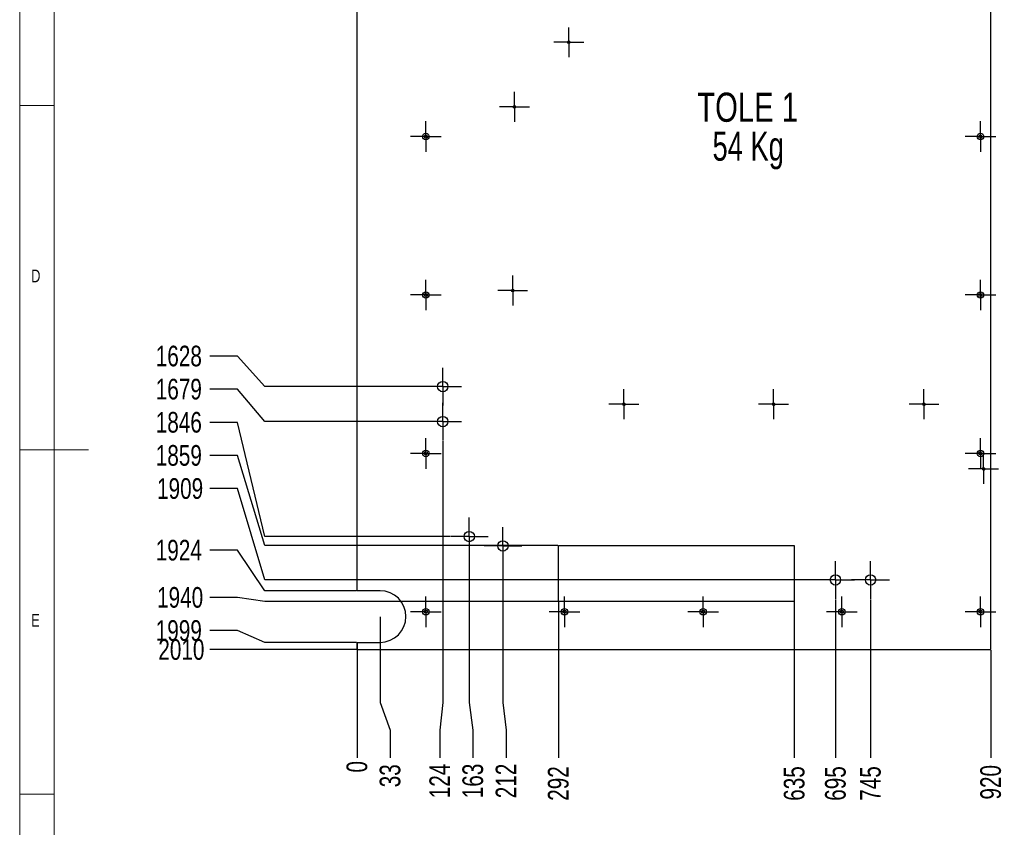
# Model space of a CAD drawing. Header units: millimetres. Extents: x 5 to 589, y 5 to 415.
# Tile 2 of 11: x 5 to 148, y 155 to 272. Entities that reach past the tile are written whole.
import ezdxf

# ---------------------------------------------------------------- set-up
doc = ezdxf.new("R2010")
doc.units = ezdxf.units.MM
doc.header["$PDSIZE"] = -1
doc.linetypes.add('CENTERX2', pattern=[20.32, 12.7, -2.54, 2.54, -2.54])
for name, color, linetype in [('COTES', 1, 'Continuous'), ('NOTES', 6, 'Continuous'), ('TRAIT-MIXTES', 3, 'CENTERX2')]:
    doc.layers.add(name, color=color, linetype=linetype)
doc.layers.add('TRAIT-FORT', color=4, linetype='Continuous', lineweight=25)
doc.styles.add('SLDTEXTSTYLE0', font='TXT', dxfattribs={"width": 0.75})
doc.styles.add('SLDTEXTSTYLE1', font='TXT', dxfattribs={"width": 0.7})
doc.dimstyles.new('SLDDIMSTYLE4', dxfattribs={"dimtxt": 3, "dimasz": 0.333333, "dimexe": 0, "dimexo": 0.0625, "dimgap": 0.75, "dimtad": 0, "dimtih": 1, "dimtoh": 1, "dimdec": 0, "dimlfac": 10, "dimrnd": 1e-09, "dimdsep": 46, "dimtxsty": 'SLDTEXTSTYLE0', "dimblk1": 'ORIGIN', "dimblk2": 'ORIGIN', "dimsah": 1, "dimcen": 0.09, "dimadec": 0, "dimazin": 2, "dimtfac": 1, "dimtdec": 0, "dimtofl": 0, "dimtmove": 0, "dimatfit": 3, "dimldrblk": 'ORIGIN', "dimfxl": 1, "dimfrac": 2, "dimtolj": 1, "dimtzin": 12, "dimarcsym": 0})
doc.dimstyles.new('SLDDIMSTYLE5', dxfattribs={"dimtxt": 3, "dimasz": 2, "dimexe": 0, "dimexo": 0.0625, "dimgap": 0.75, "dimtad": 0, "dimtih": 1, "dimtoh": 1, "dimdec": 0, "dimlfac": 10, "dimrnd": 1e-09, "dimzin": 12, "dimdsep": 46, "dimtxsty": 'SLDTEXTSTYLE0', "dimsah": 1, "dimcen": 0.09, "dimadec": 0, "dimazin": 3, "dimtfac": 1, "dimtdec": 0, "dimtofl": 0, "dimtmove": 0, "dimatfit": 3, "dimfxl": 1, "dimfrac": 2, "dimtolj": 1, "dimtzin": 12, "dimarcsym": 0})

# ---------------------------------------------------------------- blocks, each defined once
blk = doc.blocks.new('_D_74')
at = {"layer": 'COTES', "color": 0, "lineweight": -2, "transparency": 16777216}
for p, q in [((36.6, 223.59), (32.6, 223.59)), ((40.6, 219.17), (36.6, 223.59)), ((63.6, 219.17), (40.6, 219.17))]:
    blk.add_line(p, q, dxfattribs=at)
at = {"layer": 'Defpoints', "color": 0, "transparency": 16777216}
for p in [(53.97, 381.97), (32.6, 223.59), (63.66, 219.17)]:
    blk.add_point(p, dxfattribs=at)
at = {"layer": 'COTES', "color": 0, "transparency": 16777216, "insert": (28.1, 223.59), "char_height": 3, "attachment_point": 5, "style": 'SLDTEXTSTYLE0'}
blk.add_mtext('\\A1;1628', dxfattribs=at)
blk = doc.blocks.new('_D_75')
at = {"layer": 'COTES', "color": 0, "lineweight": -2, "transparency": 16777216}
for p, q in [((36.6, 218.78), (32.6, 218.78)), ((40.6, 214.09), (36.6, 218.78)), ((63.6, 214.09), (40.6, 214.09))]:
    blk.add_line(p, q, dxfattribs=at)
at = {"layer": 'Defpoints', "color": 0, "transparency": 16777216}
for p in [(53.97, 381.97), (32.6, 218.78), (63.66, 214.09)]:
    blk.add_point(p, dxfattribs=at)
at = {"layer": 'COTES', "color": 0, "transparency": 16777216, "insert": (28.1, 218.78), "char_height": 3, "attachment_point": 5, "style": 'SLDTEXTSTYLE0'}
blk.add_mtext('\\A1;1679', dxfattribs=at)
blk = doc.blocks.new('_D_76')
at = {"layer": 'COTES', "color": 0, "lineweight": -2, "transparency": 16777216}
for p, q in [((36.6, 213.97), (32.6, 213.97)), ((40.6, 197.39), (36.6, 213.97)), ((67.46, 197.39), (40.6, 197.39))]:
    blk.add_line(p, q, dxfattribs=at)
at = {"layer": 'Defpoints', "color": 0, "transparency": 16777216}
for p in [(53.97, 381.97), (32.6, 213.97), (67.52, 197.39)]:
    blk.add_point(p, dxfattribs=at)
at = {"layer": 'COTES', "color": 0, "transparency": 16777216, "insert": (28.1, 213.97), "char_height": 3, "attachment_point": 5, "style": 'SLDTEXTSTYLE0'}
blk.add_mtext('\\A1;1846', dxfattribs=at)
blk = doc.blocks.new('_D_77')
at = {"layer": 'COTES', "color": 0, "lineweight": -2, "transparency": 16777216}
for p, q in [((36.6, 209.16), (32.6, 209.16)), ((40.6, 196.11), (36.6, 209.16)), ((83.14, 196.11), (40.6, 196.11))]:
    blk.add_line(p, q, dxfattribs=at)
at = {"layer": 'Defpoints', "color": 0, "transparency": 16777216}
for p in [(53.97, 381.97), (32.6, 209.16), (83.2, 196.11)]:
    blk.add_point(p, dxfattribs=at)
at = {"layer": 'COTES', "color": 0, "transparency": 16777216, "insert": (28.1, 209.16), "char_height": 3, "attachment_point": 5, "style": 'SLDTEXTSTYLE0'}
blk.add_mtext('\\A1;1859', dxfattribs=at)
blk = doc.blocks.new('_D_78')
at = {"layer": 'COTES', "color": 0, "lineweight": -2, "transparency": 16777216}
for p, q in [((36.6, 204.35), (32.6, 204.35)), ((40.6, 191.09), (36.6, 204.35)), ((120.62, 191.09), (40.6, 191.09))]:
    blk.add_line(p, q, dxfattribs=at)
at = {"layer": 'Defpoints', "color": 0, "transparency": 16777216}
for p in [(53.97, 381.97), (32.6, 204.35), (120.68, 191.09)]:
    blk.add_point(p, dxfattribs=at)
at = {"layer": 'COTES', "color": 0, "transparency": 16777216, "insert": (28.29, 204.35), "char_height": 3, "attachment_point": 5, "style": 'SLDTEXTSTYLE0'}
blk.add_mtext('\\A1;1909', dxfattribs=at)
blk = doc.blocks.new('_D_79')
at = {"layer": 'COTES', "color": 0, "lineweight": -2, "transparency": 16777216}
for p, q in [((36.6, 195.4), (32.6, 195.4)), ((40.6, 189.53), (36.6, 195.4)), ((53.91, 189.53), (40.6, 189.53))]:
    blk.add_line(p, q, dxfattribs=at)
at = {"layer": 'Defpoints', "color": 0, "transparency": 16777216}
for p in [(53.97, 381.97), (32.6, 195.4), (53.97, 189.53)]:
    blk.add_point(p, dxfattribs=at)
at = {"layer": 'COTES', "color": 0, "transparency": 16777216, "insert": (28.1, 195.4), "char_height": 3, "attachment_point": 5, "style": 'SLDTEXTSTYLE0'}
blk.add_mtext('\\A1;1924', dxfattribs=at)
blk = doc.blocks.new('_D_80')
at = {"layer": 'COTES', "color": 0, "lineweight": -2, "transparency": 16777216}
for p, q in [((36.6, 188.54), (32.6, 188.54)), ((40.6, 187.97), (36.6, 188.54)), ((83.14, 187.97), (40.6, 187.97))]:
    blk.add_line(p, q, dxfattribs=at)
at = {"layer": 'Defpoints', "color": 0, "transparency": 16777216}
for p in [(53.97, 381.97), (32.6, 188.54), (83.2, 187.97)]:
    blk.add_point(p, dxfattribs=at)
at = {"layer": 'COTES', "color": 0, "transparency": 16777216, "insert": (28.29, 188.54), "char_height": 3, "attachment_point": 5, "style": 'SLDTEXTSTYLE0'}
blk.add_mtext('\\A1;1940', dxfattribs=at)
blk = doc.blocks.new('_D_81')
at = {"layer": 'COTES', "color": 0, "lineweight": -2, "transparency": 16777216}
for p, q in [((36.6, 183.73), (32.6, 183.73)), ((40.6, 182.03), (36.6, 183.73)), ((53.91, 182.03), (40.6, 182.03))]:
    blk.add_line(p, q, dxfattribs=at)
at = {"layer": 'Defpoints', "color": 0, "transparency": 16777216}
for p in [(53.97, 381.97), (32.6, 183.73), (53.97, 182.03)]:
    blk.add_point(p, dxfattribs=at)
at = {"layer": 'COTES', "color": 0, "transparency": 16777216, "insert": (28.1, 183.73), "char_height": 3, "attachment_point": 5, "style": 'SLDTEXTSTYLE0'}
blk.add_mtext('\\A1;1999', dxfattribs=at)
blk = doc.blocks.new('_D_82')
at = {"layer": 'COTES', "color": 0, "lineweight": -2, "transparency": 16777216}
blk.add_line((53.91, 180.97), (32.6, 180.97), dxfattribs=at)
at = {"layer": 'Defpoints', "color": 0, "transparency": 16777216}
for p in [(53.97, 381.97), (32.6, 180.97), (53.97, 180.97)]:
    blk.add_point(p, dxfattribs=at)
at = {"layer": 'COTES', "color": 0, "transparency": 16777216, "insert": (28.47, 180.97), "char_height": 3, "attachment_point": 5, "style": 'SLDTEXTSTYLE0'}
blk.add_mtext('\\A1;2010', dxfattribs=at)
blk = doc.blocks.new('_D_95')
at = {"layer": 'COTES', "color": 0, "lineweight": -2, "transparency": 16777216}
blk.add_line((53.97, 181.97), (53.97, 165.28), dxfattribs=at)
at = {"layer": 'Defpoints', "color": 0, "transparency": 16777216}
for p in [(53.97, 182.03), (53.97, 182.03), (53.97, 165.28)]:
    blk.add_point(p, dxfattribs=at)
at = {"layer": 'COTES', "color": 0, "transparency": 16777216, "insert": (53.97, 163.96), "char_height": 3, "attachment_point": 5, "rotation": 90, "style": 'SLDTEXTSTYLE0'}
blk.add_mtext('\\A1;0', dxfattribs=at)
blk = doc.blocks.new('_Origin')
at = {"color": 0, "linetype": 'ByBlock', "lineweight": -2}
blk.add_line((0, 0), (-1, 0), dxfattribs=at)
blk.add_circle((0, 0), 0.5, dxfattribs=at)
blk = doc.blocks.new('_D_96')
at = {"layer": 'COTES', "color": 0, "lineweight": -2, "transparency": 16777216}
for p, q in [((57.32, 185.72), (57.32, 173.28)), ((57.32, 173.28), (58.78, 169.28)), ((58.78, 169.28), (58.78, 165.28))]:
    blk.add_line(p, q, dxfattribs=at)
at = {"layer": 'Defpoints', "color": 0, "transparency": 16777216}
for p in [(57.32, 185.78), (53.97, 182.03), (58.78, 165.28)]:
    blk.add_point(p, dxfattribs=at)
at = {"layer": 'COTES', "color": 0, "transparency": 16777216, "insert": (58.78, 162.65), "char_height": 3, "attachment_point": 5, "rotation": 90, "style": 'SLDTEXTSTYLE0'}
blk.add_mtext('\\A1;33', dxfattribs=at)
blk = doc.blocks.new('_D_97')
at = {"layer": 'COTES', "color": 0, "lineweight": -2, "transparency": 16777216}
for p, q in [((66.41, 211.27), (66.41, 173.28)), ((66.41, 173.28), (65.98, 169.28)), ((65.98, 169.28), (65.98, 165.28))]:
    blk.add_line(p, q, dxfattribs=at)
at = {"layer": 'Defpoints', "color": 0, "transparency": 16777216}
for p in [(66.41, 211.34), (53.97, 182.03), (65.98, 165.28)]:
    blk.add_point(p, dxfattribs=at)
at = {"layer": 'COTES', "color": 0, "transparency": 16777216, "insert": (65.98, 161.9), "char_height": 3, "attachment_point": 5, "rotation": 90, "style": 'SLDTEXTSTYLE0'}
blk.add_mtext('\\A1;124', dxfattribs=at)
blk = doc.blocks.new('_D_98')
at = {"layer": 'COTES', "color": 0, "lineweight": -2, "transparency": 16777216}
for p, q in [((70.27, 194.58), (70.27, 173.28)), ((70.27, 173.28), (70.79, 169.28)), ((70.79, 169.28), (70.79, 165.28))]:
    blk.add_line(p, q, dxfattribs=at)
at = {"layer": 'Defpoints', "color": 0, "transparency": 16777216}
for p in [(70.27, 194.64), (53.97, 182.03), (70.79, 165.28)]:
    blk.add_point(p, dxfattribs=at)
at = {"layer": 'COTES', "color": 0, "transparency": 16777216, "insert": (70.79, 161.9), "char_height": 3, "attachment_point": 5, "rotation": 90, "style": 'SLDTEXTSTYLE0'}
blk.add_mtext('\\A1;163', dxfattribs=at)
blk = doc.blocks.new('_D_99')
at = {"layer": 'COTES', "color": 0, "lineweight": -2, "transparency": 16777216}
for p, q in [((75.16, 193.22), (75.16, 173.28)), ((75.16, 173.28), (75.6, 169.28)), ((75.6, 169.28), (75.6, 165.28))]:
    blk.add_line(p, q, dxfattribs=at)
at = {"layer": 'Defpoints', "color": 0, "transparency": 16777216}
for p in [(75.16, 193.28), (53.97, 182.03), (75.6, 165.28)]:
    blk.add_point(p, dxfattribs=at)
at = {"layer": 'COTES', "color": 0, "transparency": 16777216, "insert": (75.6, 161.9), "char_height": 3, "attachment_point": 5, "rotation": 90, "style": 'SLDTEXTSTYLE0'}
blk.add_mtext('\\A1;212', dxfattribs=at)
blk = doc.blocks.new('_D_100')
at = {"layer": 'COTES', "color": 0, "lineweight": -2, "transparency": 16777216}
blk.add_line((83.2, 187.91), (83.2, 165.28), dxfattribs=at)
at = {"layer": 'Defpoints', "color": 0, "transparency": 16777216}
for p in [(83.2, 187.97), (53.97, 182.03), (83.2, 165.28)]:
    blk.add_point(p, dxfattribs=at)
at = {"layer": 'COTES', "color": 0, "transparency": 16777216, "insert": (83.2, 161.53), "char_height": 3, "attachment_point": 5, "rotation": 90, "style": 'SLDTEXTSTYLE0'}
blk.add_mtext('\\A1;292', dxfattribs=at)
blk = doc.blocks.new('_D_101')
at = {"layer": 'COTES', "color": 0, "lineweight": -2, "transparency": 16777216}
blk.add_line((117.45, 187.91), (117.45, 165.28), dxfattribs=at)
at = {"layer": 'Defpoints', "color": 0, "transparency": 16777216}
for p in [(117.45, 187.97), (53.97, 182.03), (117.45, 165.28)]:
    blk.add_point(p, dxfattribs=at)
at = {"layer": 'COTES', "color": 0, "transparency": 16777216, "insert": (117.45, 161.53), "char_height": 3, "attachment_point": 5, "rotation": 90, "style": 'SLDTEXTSTYLE0'}
blk.add_mtext('\\A1;635', dxfattribs=at)
blk = doc.blocks.new('_D_102')
at = {"layer": 'COTES', "color": 0, "lineweight": -2, "transparency": 16777216}
blk.add_line((123.43, 188.27), (123.43, 165.28), dxfattribs=at)
at = {"layer": 'Defpoints', "color": 0, "transparency": 16777216}
for p in [(123.43, 188.34), (53.97, 182.03), (123.43, 165.28)]:
    blk.add_point(p, dxfattribs=at)
at = {"layer": 'COTES', "color": 0, "transparency": 16777216, "insert": (123.43, 161.53), "char_height": 3, "attachment_point": 5, "rotation": 90, "style": 'SLDTEXTSTYLE0'}
blk.add_mtext('\\A1;695', dxfattribs=at)
blk = doc.blocks.new('_D_103')
at = {"layer": 'COTES', "color": 0, "lineweight": -2, "transparency": 16777216}
blk.add_line((128.51, 188.27), (128.51, 165.28), dxfattribs=at)
at = {"layer": 'Defpoints', "color": 0, "transparency": 16777216}
for p in [(128.51, 188.34), (53.97, 182.03), (128.51, 165.28)]:
    blk.add_point(p, dxfattribs=at)
at = {"layer": 'COTES', "color": 0, "transparency": 16777216, "insert": (128.51, 161.53), "char_height": 3, "attachment_point": 5, "rotation": 90, "style": 'SLDTEXTSTYLE0'}
blk.add_mtext('\\A1;745', dxfattribs=at)
blk = doc.blocks.new('_D_104')
at = {"layer": 'COTES', "color": 0, "lineweight": -2, "transparency": 16777216}
blk.add_line((145.97, 180.91), (145.97, 165.28), dxfattribs=at)
at = {"layer": 'Defpoints', "color": 0, "transparency": 16777216}
for p in [(53.97, 182.03), (145.97, 180.97), (145.97, 165.28)]:
    blk.add_point(p, dxfattribs=at)
at = {"layer": 'COTES', "color": 0, "transparency": 16777216, "insert": (145.97, 161.71), "char_height": 3, "attachment_point": 5, "rotation": 90, "style": 'SLDTEXTSTYLE0'}
blk.add_mtext('\\A1;920', dxfattribs=at)
blk = doc.blocks.new('SW_NOTE_8')
at = {"layer": 'NOTES', "color": 0, "char_height": 4.233, "attachment_point": 2}
for s, insert, style in [('TOLE 1', (8.53, 5.46), 'SLDTEXTSTYLE0'), ('54 Kg', (8.61, -0.19), 'SLDTEXTSTYLE1')]:
    blk.add_mtext(s, dxfattribs=dict(at, insert=insert, style=style))
blk = doc.blocks.new('SW_CENTERMARKSYMBOL_75')
at = {"layer": 'TRAIT-MIXTES', "color": 0}
for p, q in [((0, 2), (0, 2.165)), ((0, 0), (0, 2)), ((-2, 0), (-2.165, 0)), ((0, 0), (-2, 0)), ((0, 0), (0, -2)), ((0, 0), (2, 0)), ((2, 0), (2.165, 0)), ((0, -2), (0, -2.165))]:
    blk.add_line(p, q, dxfattribs=at)
blk = doc.blocks.new('SW_CENTERMARKSYMBOL_76')
at = {"layer": 'TRAIT-MIXTES', "color": 0}
for p, q in [((0, 2), (0, 2.165)), ((0, 0), (0, 2)), ((-2, 0), (-2.165, 0)), ((0, 0), (-2, 0)), ((0, 0), (0, -2)), ((0, 0), (2, 0)), ((2, 0), (2.165, 0)), ((0, -2), (0, -2.165))]:
    blk.add_line(p, q, dxfattribs=at)
blk = doc.blocks.new('SW_CENTERMARKSYMBOL_77')
at = {"layer": 'TRAIT-MIXTES', "color": 0}
for p, q in [((0, 2), (0, 2.165)), ((0, 0), (0, 2)), ((-2, 0), (-2.165, 0)), ((0, 0), (-2, 0)), ((0, 0), (0, -2)), ((0, 0), (2, 0)), ((2, 0), (2.165, 0)), ((0, -2), (0, -2.165))]:
    blk.add_line(p, q, dxfattribs=at)
blk = doc.blocks.new('SW_CENTERMARKSYMBOL_78')
at = {"layer": 'TRAIT-MIXTES', "color": 0}
for p, q in [((0, 2), (0, 2.165)), ((0, 0), (0, 2)), ((-2, 0), (-2.165, 0)), ((0, 0), (-2, 0)), ((0, 0), (0, -2)), ((0, 0), (2, 0)), ((2, 0), (2.165, 0)), ((0, -2), (0, -2.165))]:
    blk.add_line(p, q, dxfattribs=at)
blk = doc.blocks.new('SW_CENTERMARKSYMBOL_79')
at = {"layer": 'TRAIT-MIXTES', "color": 0}
for p, q in [((0, 2), (0, 2.165)), ((0, 0), (0, 2)), ((-2, 0), (-2.165, 0)), ((0, 0), (-2, 0)), ((0, 0), (0, -2)), ((0, 0), (2, 0)), ((2, 0), (2.165, 0)), ((0, -2), (0, -2.165))]:
    blk.add_line(p, q, dxfattribs=at)
blk = doc.blocks.new('SW_CENTERMARKSYMBOL_80')
at = {"layer": 'TRAIT-MIXTES', "color": 0}
for p, q in [((0, 2), (0, 2.165)), ((0, 0), (0, 2)), ((-2, 0), (-2.165, 0)), ((0, 0), (-2, 0)), ((0, 0), (0, -2)), ((0, 0), (2, 0)), ((2, 0), (2.165, 0)), ((0, -2), (0, -2.165))]:
    blk.add_line(p, q, dxfattribs=at)
blk = doc.blocks.new('SW_CENTERMARKSYMBOL_86')
at = {"layer": 'TRAIT-MIXTES', "color": 0}
for p, q in [((0, 2), (0, 2.75)), ((0, 0), (0, 2)), ((-2, 0), (-2.75, 0)), ((0, 0), (-2, 0)), ((0, 0), (0, -2)), ((0, 0), (2, 0)), ((2, 0), (2.75, 0)), ((0, -2), (0, -2.75))]:
    blk.add_line(p, q, dxfattribs=at)
blk = doc.blocks.new('SW_CENTERMARKSYMBOL_87')
at = {"layer": 'TRAIT-MIXTES', "color": 0}
for p, q in [((0, 2), (0, 2.75)), ((0, 0), (0, 2)), ((-2, 0), (-2.75, 0)), ((0, 0), (-2, 0)), ((0, 0), (0, -2)), ((0, 0), (2, 0)), ((2, 0), (2.75, 0)), ((0, -2), (0, -2.75))]:
    blk.add_line(p, q, dxfattribs=at)
blk = doc.blocks.new('SW_CENTERMARKSYMBOL_88')
at = {"layer": 'TRAIT-MIXTES', "color": 0}
for p, q in [((0, 2), (0, 2.75)), ((0, 0), (0, 2)), ((-2, 0), (-2.75, 0)), ((0, 0), (-2, 0)), ((0, 0), (0, -2)), ((0, 0), (2, 0)), ((2, 0), (2.75, 0)), ((0, -2), (0, -2.75))]:
    blk.add_line(p, q, dxfattribs=at)
blk = doc.blocks.new('SW_CENTERMARKSYMBOL_89')
at = {"layer": 'TRAIT-MIXTES', "color": 0}
for p, q in [((0, 2), (0, 2.75)), ((0, 0), (0, 2)), ((-2, 0), (-2.75, 0)), ((0, 0), (-2, 0)), ((0, 0), (0, -2)), ((0, 0), (2, 0)), ((2, 0), (2.75, 0)), ((0, -2), (0, -2.75))]:
    blk.add_line(p, q, dxfattribs=at)
blk = doc.blocks.new('SW_CENTERMARKSYMBOL_90')
at = {"layer": 'TRAIT-MIXTES', "color": 0}
for p, q in [((0, 2), (0, 2.75)), ((0, 0), (0, 2)), ((-2, 0), (-2.75, 0)), ((0, 0), (-2, 0)), ((0, 0), (0, -2)), ((0, 0), (2, 0)), ((2, 0), (2.75, 0)), ((0, -2), (0, -2.75))]:
    blk.add_line(p, q, dxfattribs=at)
blk = doc.blocks.new('SW_CENTERMARKSYMBOL_91')
at = {"layer": 'TRAIT-MIXTES', "color": 0}
for p, q in [((0, 2), (0, 2.75)), ((0, 0), (0, 2)), ((-2, 0), (-2.75, 0)), ((0, 0), (-2, 0)), ((0, 0), (0, -2)), ((0, 0), (2, 0)), ((2, 0), (2.75, 0)), ((0, -2), (0, -2.75))]:
    blk.add_line(p, q, dxfattribs=at)
blk = doc.blocks.new('SW_CENTERMARKSYMBOL_99')
at = {"layer": 'TRAIT-MIXTES', "color": 0}
for p, q in [((0, 2), (0, 2.225)), ((0, 0), (0, 2)), ((-2, 0), (-2.225, 0)), ((0, 0), (-2, 0)), ((0, 0), (0, -2)), ((0, 0), (2, 0)), ((2, 0), (2.225, 0)), ((0, -2), (0, -2.225))]:
    blk.add_line(p, q, dxfattribs=at)
blk = doc.blocks.new('SW_CENTERMARKSYMBOL_100')
at = {"layer": 'TRAIT-MIXTES', "color": 0}
for p, q in [((0, 2), (0, 2.225)), ((0, 0), (0, 2)), ((-2, 0), (-2.225, 0)), ((0, 0), (-2, 0)), ((0, 0), (0, -2)), ((0, 0), (2, 0)), ((2, 0), (2.225, 0)), ((0, -2), (0, -2.225))]:
    blk.add_line(p, q, dxfattribs=at)
blk = doc.blocks.new('SW_CENTERMARKSYMBOL_101')
at = {"layer": 'TRAIT-MIXTES', "color": 0}
for p, q in [((0, 2), (0, 2.225)), ((0, 0), (0, 2)), ((-2, 0), (-2.225, 0)), ((0, 0), (-2, 0)), ((0, 0), (0, -2)), ((0, 0), (2, 0)), ((2, 0), (2.225, 0)), ((0, -2), (0, -2.225))]:
    blk.add_line(p, q, dxfattribs=at)
blk = doc.blocks.new('SW_CENTERMARKSYMBOL_102')
at = {"layer": 'TRAIT-MIXTES', "color": 0}
for p, q in [((0, 2), (0, 2.225)), ((0, 0), (0, 2)), ((-2, 0), (-2.225, 0)), ((0, 0), (-2, 0)), ((0, 0), (0, -2)), ((0, 0), (2, 0)), ((2, 0), (2.225, 0)), ((0, -2), (0, -2.225))]:
    blk.add_line(p, q, dxfattribs=at)
blk = doc.blocks.new('SW_CENTERMARKSYMBOL_103')
at = {"layer": 'TRAIT-MIXTES', "color": 0}
for p, q in [((0, 2), (0, 2.225)), ((0, 0), (0, 2)), ((-2, 0), (-2.225, 0)), ((0, 0), (-2, 0)), ((0, 0), (0, -2)), ((0, 0), (2, 0)), ((2, 0), (2.225, 0)), ((0, -2), (0, -2.225))]:
    blk.add_line(p, q, dxfattribs=at)
blk = doc.blocks.new('SW_CENTERMARKSYMBOL_104')
at = {"layer": 'TRAIT-MIXTES', "color": 0}
for p, q in [((0, 2), (0, 2.225)), ((0, 0), (0, 2)), ((-2, 0), (-2.225, 0)), ((0, 0), (-2, 0)), ((0, 0), (0, -2)), ((0, 0), (2, 0)), ((2, 0), (2.225, 0)), ((0, -2), (0, -2.225))]:
    blk.add_line(p, q, dxfattribs=at)
blk = doc.blocks.new('SW_CENTERMARKSYMBOL_105')
at = {"layer": 'TRAIT-MIXTES', "color": 0}
for p, q in [((0, 2), (0, 2.225)), ((0, 0), (0, 2)), ((-2, 0), (-2.225, 0)), ((0, 0), (-2, 0)), ((0, 0), (0, -2)), ((0, 0), (2, 0)), ((2, 0), (2.225, 0)), ((0, -2), (0, -2.225))]:
    blk.add_line(p, q, dxfattribs=at)
blk = doc.blocks.new('SW_CENTERMARKSYMBOL_119')
at = {"layer": 'TRAIT-MIXTES', "color": 0}
for p, q in [((0, 2), (0, 2.225)), ((0, 0), (0, 2)), ((-2, 0), (-2.225, 0)), ((0, 0), (-2, 0)), ((0, 0), (0, -2)), ((0, 0), (2, 0)), ((2, 0), (2.225, 0)), ((0, -2), (0, -2.225))]:
    blk.add_line(p, q, dxfattribs=at)
blk = doc.blocks.new('SW_CENTERMARKSYMBOL_120')
at = {"layer": 'TRAIT-MIXTES', "color": 0}
for p, q in [((0, 2), (0, 2.225)), ((0, 0), (0, 2)), ((-2, 0), (-2.225, 0)), ((0, 0), (-2, 0)), ((0, 0), (0, -2)), ((0, 0), (2, 0)), ((2, 0), (2.225, 0)), ((0, -2), (0, -2.225))]:
    blk.add_line(p, q, dxfattribs=at)
blk = doc.blocks.new('SW_CENTERMARKSYMBOL_121')
at = {"layer": 'TRAIT-MIXTES', "color": 0}
for p, q in [((0, 2), (0, 2.225)), ((0, 0), (0, 2)), ((-2, 0), (-2.225, 0)), ((0, 0), (-2, 0)), ((0, 0), (0, -2)), ((0, 0), (2, 0)), ((2, 0), (2.225, 0)), ((0, -2), (0, -2.225))]:
    blk.add_line(p, q, dxfattribs=at)
blk = doc.blocks.new('SW_CENTERMARKSYMBOL_122')
at = {"layer": 'TRAIT-MIXTES', "color": 0}
for p, q in [((0, 2), (0, 2.225)), ((0, 0), (0, 2)), ((-2, 0), (-2.225, 0)), ((0, 0), (-2, 0)), ((0, 0), (0, -2)), ((0, 0), (2, 0)), ((2, 0), (2.225, 0)), ((0, -2), (0, -2.225))]:
    blk.add_line(p, q, dxfattribs=at)
blk = doc.blocks.new('SW_CENTERMARKSYMBOL_123')
at = {"layer": 'TRAIT-MIXTES', "color": 0}
for p, q in [((0, 2), (0, 2.165)), ((0, 0), (0, 2)), ((-2, 0), (-2.165, 0)), ((0, 0), (-2, 0)), ((0, 0), (0, -2)), ((0, 0), (2, 0)), ((2, 0), (2.165, 0)), ((0, -2), (0, -2.165))]:
    blk.add_line(p, q, dxfattribs=at)

msp = doc.modelspace()

# ---------------------------------------------------------------- linework, layer by layer
at = {"lineweight": 18}
for p, q in [((5, 415), (5, 5)), ((10, 410), (10, 10)), ((10, 260), (5, 260)), ((5, 210), (15, 210)), ((10, 160), (5, 160))]:
    msp.add_line(p, q, dxfattribs=at)
for centre in [(84.71394, 269.176), (76.82128, 259.79247), (76.57744, 233.11513), (92.70961, 216.60923), (114.43895, 216.60923), (136.2699, 216.60923), (144.92421, 207.21103)]:
    msp.add_arc(centre, 0.2, 255, 195, dxfattribs=at)
at = {"layer": 'TRAIT-FORT', "lineweight": 25}
for p, q in [((53.97109, 189.5282), (53.97109, 381.97282)), ((145.97109, 180.9729), (145.97109, 381.97282)), ((83.20201, 196.11086), (117.44774, 196.11086)), ((83.20201, 187.9729), (83.20201, 196.11086)), ((117.44774, 196.11086), (117.44774, 187.9729)), ((57.32107, 189.5282), (53.97109, 189.5282)), ((117.44774, 187.9729), (83.20201, 187.9729)), ((53.97109, 180.9729), (53.97109, 182.0282)), ((53.97109, 182.0282), (57.32107, 182.0282)), ((53.97109, 180.9729), (145.97109, 180.9729))]:
    msp.add_line(p, q, dxfattribs=at)
for centre, radius in [((84.71394, 269.176), 0.165), ((76.82128, 259.79247), 0.165), ((63.97109, 255.4729), 0.47), ((144.47109, 255.4729), 0.47), ((63.97109, 255.4729), 0.225), ((144.47109, 255.4729), 0.225), ((76.57744, 233.11513), 0.165), ((63.97109, 232.4729), 0.47), ((63.97109, 232.4729), 0.225), ((144.47109, 232.4729), 0.47), ((144.47109, 232.4729), 0.225), ((66.41204, 219.16649), 0.75), ((92.70961, 216.60923), 0.165), ((114.43895, 216.60923), 0.165), ((136.2699, 216.60923), 0.165), ((66.41204, 214.08649), 0.75), ((63.97109, 209.4729), 0.47), ((63.97109, 209.4729), 0.225), ((144.47109, 209.4729), 0.47), ((144.47109, 209.4729), 0.225), ((144.92421, 207.21103), 0.165), ((70.27158, 197.39403), 0.75), ((75.15825, 196.02759), 0.75), ((123.43025, 191.08699), 0.75), ((128.51491, 191.08674), 0.75), ((63.97109, 186.4729), 0.47), ((63.97109, 186.4729), 0.225), ((84.09609, 186.4729), 0.47), ((84.09609, 186.4729), 0.225), ((104.22109, 186.4729), 0.47), ((104.22109, 186.4729), 0.225), ((124.34609, 186.4729), 0.47), ((124.34609, 186.4729), 0.225), ((144.47109, 186.4729), 0.47), ((144.47109, 186.4729), 0.225)]:
    msp.add_circle(centre, radius, dxfattribs=at)
msp.add_arc((57.32107, 185.7782), 3.75, 270, 90, dxfattribs=at)

# ---------------------------------------------------------------- block references
at = {"layer": 'NOTES'}
msp.add_blockref('SW_NOTE_8', (102.14946, 256.40093), dxfattribs=at)
at = {"layer": 'TRAIT-MIXTES'}
for name, p in [('SW_CENTERMARKSYMBOL_80', (84.71394, 269.176)), ('SW_CENTERMARKSYMBOL_79', (76.82128, 259.79247)), ('SW_CENTERMARKSYMBOL_119', (63.97109, 255.4729)), ('SW_CENTERMARKSYMBOL_105', (144.47109, 255.4729)), ('SW_CENTERMARKSYMBOL_122', (63.97109, 232.4729)), ('SW_CENTERMARKSYMBOL_78', (76.57744, 233.11513)), ('SW_CENTERMARKSYMBOL_104', (144.47109, 232.4729)), ('SW_CENTERMARKSYMBOL_91', (66.41204, 219.16649)), ('SW_CENTERMARKSYMBOL_77', (92.70961, 216.60923)), ('SW_CENTERMARKSYMBOL_76', (114.43895, 216.60923)), ('SW_CENTERMARKSYMBOL_75', (136.2699, 216.60923)), ('SW_CENTERMARKSYMBOL_90', (66.41204, 214.08649)), ('SW_CENTERMARKSYMBOL_120', (63.97109, 209.4729)), ('SW_CENTERMARKSYMBOL_103', (144.47109, 209.4729)), ('SW_CENTERMARKSYMBOL_123', (144.92421, 207.21103)), ('SW_CENTERMARKSYMBOL_89', (70.27158, 197.39403)), ('SW_CENTERMARKSYMBOL_88', (75.15825, 196.02759)), ('SW_CENTERMARKSYMBOL_86', (123.43025, 191.08699)), ('SW_CENTERMARKSYMBOL_87', (128.51491, 191.08674)), ('SW_CENTERMARKSYMBOL_121', (63.97109, 186.4729)), ('SW_CENTERMARKSYMBOL_99', (84.09609, 186.4729)), ('SW_CENTERMARKSYMBOL_100', (104.22109, 186.4729)), ('SW_CENTERMARKSYMBOL_101', (124.34609, 186.4729)), ('SW_CENTERMARKSYMBOL_102', (144.47109, 186.4729))]:
    msp.add_blockref(name, p, dxfattribs=at)

# ---------------------------------------------------------------- texts
at = {"layer": 'NOTES', "char_height": 1.85208, "attachment_point": 1, "style": 'SLDTEXTSTYLE0'}
for s, insert in [('D', (6.66667, 236.16802)), ('E', (6.66667, 186.16802))]:
    msp.add_mtext(s, dxfattribs=dict(at, insert=insert))

# ---------------------------------------------------------------- dimensions: what is measured, and where the dimension line sits
at = {"layer": 'COTES'}
for feature_location, offset, dtype, origin, dimstyle, picture, middle in [((63.66204, 219.16649), (-31.06403, 4.4195), 0, (53.97109, 381.97282), 'SLDDIMSTYLE5', '_D_74', (28.09801, 223.58599)), ((63.66204, 214.08649), (-31.06403, 4.68938), 0, (53.97109, 381.97282), 'SLDDIMSTYLE5', '_D_75', (28.09801, 218.77586)), ((67.52158, 197.39403), (-34.92357, 16.57171), 0, (53.97109, 381.97282), 'SLDDIMSTYLE5', '_D_76', (28.09801, 213.96574)), ((83.20201, 196.11086), (-50.60401, 13.04475), 0, (53.97109, 381.97282), 'SLDDIMSTYLE5', '_D_77', (28.09801, 209.15561)), ((53.97109, 189.5282), (-21.37308, 5.87508), 0, (53.97109, 381.97282), 'SLDDIMSTYLE5', '_D_79', (28.09801, 195.40328)), ((53.97109, 182.0282), (-21.37308, 1.70186), 0, (53.97109, 381.97282), 'SLDDIMSTYLE5', '_D_81', (28.09801, 183.73006)), ((120.68025, 191.08699), (-88.08224, 13.2585), 0, (53.97109, 381.97282), 'SLDDIMSTYLE5', '_D_78', (28.28551, 204.34549)), ((83.20201, 187.9729), (-50.60401, 0.56729), 0, (53.97109, 381.97282), 'SLDDIMSTYLE5', '_D_80', (28.28551, 188.54018)), ((53.97109, 180.9729), (-21.37308, 0), 0, (53.97109, 381.97282), 'SLDDIMSTYLE5', '_D_82', (28.47301, 180.9729)), ((66.41204, 211.33649), (-0.43702, -46.0595), 1, (53.97109, 182.0282), 'SLDDIMSTYLE5', '_D_97', (65.97502, 161.90199)), ((70.27158, 194.64403), (0.51357, -29.36704), 1, (53.97109, 182.0282), 'SLDDIMSTYLE5', '_D_98', (70.78515, 161.90199)), ((75.15825, 193.27759), (0.43702, -28.0006), 1, (53.97109, 182.0282), 'SLDDIMSTYLE5', '_D_99', (75.59527, 161.90199)), ((123.43025, 188.33699), (0, -23.06), 1, (53.97109, 182.0282), 'SLDDIMSTYLE5', '_D_102', (123.43025, 161.52699)), ((128.51491, 188.33674), (0, -23.05975), 1, (53.97109, 182.0282), 'SLDDIMSTYLE5', '_D_103', (128.51491, 161.52699)), ((83.20201, 187.9729), (0, -22.69591), 1, (53.97109, 182.0282), 'SLDDIMSTYLE5', '_D_100', (83.20201, 161.52699)), ((117.44774, 187.9729), (0, -22.69591), 1, (53.97109, 182.0282), 'SLDDIMSTYLE5', '_D_101', (117.44774, 161.52699)), ((57.32107, 185.7782), (1.46014, -20.50121), 1, (53.97109, 182.0282), 'SLDDIMSTYLE5', '_D_96', (58.78121, 162.65199)), ((53.9710860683, 182.0281998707), (0, -16.7512106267), 1, (53.9710860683, 182.0281998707), 'SLDDIMSTYLE4', '_D_95', (53.9710860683, 163.964489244)), ((145.97109, 180.9729), (0, -15.69592), 1, (53.97109, 182.0282), 'SLDDIMSTYLE5', '_D_104', (145.97109, 161.71449))]:
    dim = msp.add_ordinate_dim(feature_location=feature_location, offset=offset, dtype=dtype, origin=origin, dimstyle=dimstyle, dxfattribs=at)
    dim.commit()
    dim.dimension.update_dxf_attribs({"geometry": picture, "text_midpoint": middle})

doc.saveas('drawing.dxf')
